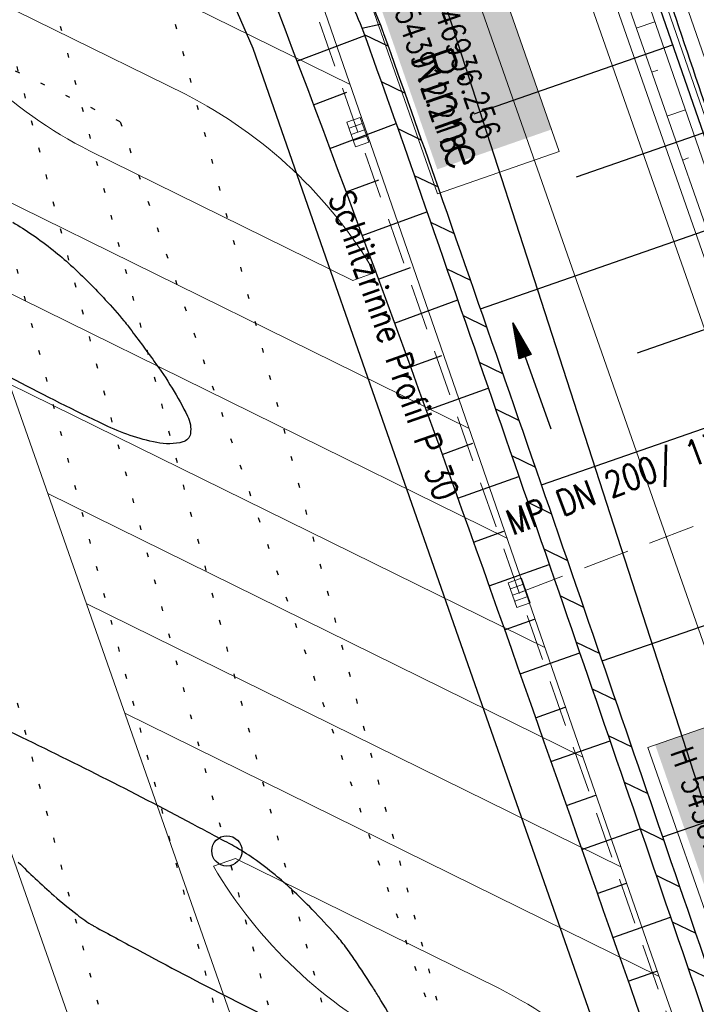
# Model space of a CAD drawing. Extents: x 446577 to 447216, y 443659 to 444842.
# Tile 88 of 177: x 446889 to 446918, y 443965 to 444007. Entities that reach past the tile are written whole.
import ezdxf

# ---------------------------------------------------------------- set-up
doc = ezdxf.new("R2010")
doc.units = 0
doc.header["$LTSCALE"] = 2
doc.header["$MEASUREMENT"] = 0
for name, pattern in [('AUSGEZOGEN', [0]), ('GESTRICH-X2', [1.5, 1, -0.5]), ('PUNKTX2_STR', [0.6, 0.1, -0.5])]:
    doc.linetypes.add(name, pattern=pattern)
doc.layers.get('0').update_dxf_attribs({"linetype": 'AUSGEZOGEN'})
for name, color, linetype in [('204-GRENZL-BAB', 7, 'AUSGEZOGEN'), ('Bahnachse', 7, 'CONTINUOUS'), ('Beschriftung', 7, 'CONTINUOUS'), ('BOESCHG', 250, 'AUSGEZOGEN'), ('FBRTOP', 250, 'AUSGEZOGEN'), ('Gleisachsen', 7, 'CONTINUOUS'), ('GLOBAL', 7, 'CONTINUOUS'), ('Hintergrund', 7, 'CONTINUOUS'), ('Hintergrundplan', 7, 'CONTINUOUS'), ('Ingenieurbauwerke', 15, 'CONTINUOUS'), ('KANAL', 7, 'GESTRICH-X2'), ('MULDE', 250, 'AUSGEZOGEN'), ('NUTZUNG', 8, 'PUNKTX2_STR'), ('PFEILTOP', 200, 'AUSGEZOGEN'), ('Rinne', 200, 'CONTINUOUS'), ('STRASSE', 250, 'AUSGEZOGEN')]:
    doc.layers.add(name, color=color, linetype=linetype)
doc.styles.add('6', font='txt_____.ttf', dxfattribs={"width": 0.8, "height": 1})
doc.styles.add('8', font='txt_____.ttf', dxfattribs={"width": 0.8, "height": 1})
doc.styles.add('ROMANS', font='romans.shx', dxfattribs={"width": 0.8})

# ---------------------------------------------------------------- blocks, each defined once
blk = doc.blocks.new('PFEIL2')
at = {"color": 0}
for p, q in [((0.88, 0.002), (-2.401, -0.012)), ((0.881, -0.271), (0.879, 0.276)), ((0.879, 0.276), (2.429, 0.009)), ((0.911, 0.27), (0.879, 0.265)), ((0.965, 0.261), (0.879, 0.246)), ((1.019, 0.252), (0.879, 0.228)), ((1.073, 0.242), (0.879, 0.209)), ((1.127, 0.233), (0.879, 0.191)), ((1.181, 0.224), (0.879, 0.172)), ((1.235, 0.214), (0.879, 0.154)), ((1.289, 0.205), (0.879, 0.135)), ((1.343, 0.196), (0.879, 0.117)), ((1.397, 0.187), (0.879, 0.098)), ((1.451, 0.177), (0.879, 0.08)), ((1.505, 0.168), (0.879, 0.061)), ((1.559, 0.159), (0.88, 0.043)), ((1.613, 0.149), (0.88, 0.024)), ((1.668, 0.14), (0.88, 0.006)), ((1.722, 0.131), (0.88, -0.013)), ((1.776, 0.121), (0.88, -0.031)), ((1.83, 0.112), (0.88, -0.05)), ((1.884, 0.103), (0.88, -0.068)), ((1.938, 0.094), (0.88, -0.087)), ((1.992, 0.084), (0.88, -0.105)), ((2.046, 0.075), (0.88, -0.124)), ((2.1, 0.066), (0.88, -0.142)), ((2.154, 0.056), (0.88, -0.161)), ((2.208, 0.047), (0.88, -0.179)), ((2.262, 0.038), (0.881, -0.198)), ((2.316, 0.029), (0.881, -0.216)), ((2.37, 0.019), (0.881, -0.235)), ((2.424, 0.01), (0.881, -0.253)), ((2.429, 0.009), (0.881, -0.271))]:
    blk.add_line(p, q, dxfattribs=at)
blk = doc.blocks.new('SK-rechteck Mitt')
at = {"color": 18, "lineweight": 9, "true_color": 0x000000}
for p, q in [((-0.375, 0.2), (-0.375, -0.2)), ((-0.375, 0.2), (0.375, 0.2)), ((-0.1875, 0.2), (-0.1875, -0.2)), ((0, 0.2), (0, -0.2)), ((0.1875, 0.2), (0.1875, -0.2)), ((0.375, 0.2), (0.375, -0.2)), ((-0.375, -0.2), (0.375, -0.2))]:
    blk.add_line(p, q, dxfattribs=at)

msp = doc.modelspace()

# ---------------------------------------------------------------- linework, layer by layer
at = {"layer": '204-GRENZL-BAB', "flags": 128}
msp.add_lwpolyline([(446898.001, 444035.236), (446928.09, 443942.184)], dxfattribs=at)
at = {"layer": 'Bahnachse', "color": 7, "linetype": 'PUNKTX2_STR'}
for p, q in [((446887.799, 444007.599), (446897.276, 443972.226)), ((446897.613, 443970.97), (446912.797, 443914.298))]:
    msp.add_line(p, q, dxfattribs=at)
at = {"layer": 'Bahnachse', "color": 7, "linetype": 'Continuous'}
msp.add_circle((446897.444, 443971.598), 0.65, dxfattribs=at)
at = {"layer": 'Beschriftung', "color": 18, "lineweight": 9, "true_color": 0x000000}
for points in [[(446908.485, 444010.909), (446911.722, 444001.641), (446906.498, 443999.816), (446903.261, 444009.084), (446908.485, 444010.909)], [(446920.756, 443977.858), (446923.993, 443968.59), (446918.769, 443966.765), (446915.532, 443976.033), (446920.756, 443977.858)]]:
    msp.add_lwpolyline(points, close=True, dxfattribs=at)
at = {"layer": 'BOESCHG'}
for p, q in [((446900.455, 444005.515), (446903.364, 444006.616)), ((446908.063, 444003.258), (446916.586, 444006.22)), ((446916.584, 444006.219), (446916.586, 444006.22)), ((446901.162, 444003.644), (446902.601, 444004.186)), ((446901.864, 444001.772), (446904.712, 444002.838)), ((446912.461, 444000.552), (446917.899, 444002.442)), ((446902.564, 443999.898), (446903.971, 444000.422)), ((446903.26, 443998.023), (446906.039, 443999.052)), ((446908.337, 443994.883), (446919.213, 443998.664)), ((446903.953, 443996.147), (446905.326, 443996.652)), ((446904.642, 443994.269), (446907.358, 443995.264)), ((446915.087, 443992.995), (446920.526, 443994.885)), ((446905.328, 443992.391), (446906.672, 443992.88)), ((446906.011, 443990.511), (446908.673, 443991.475)), ((446910.956, 443987.325), (446921.839, 443991.107)), ((446906.69, 443988.63), (446908.01, 443989.105)), ((446907.366, 443986.747), (446909.985, 443987.685)), ((446908.038, 443984.864), (446909.339, 443985.327)), ((446908.707, 443982.979), (446911.294, 443983.895)), ((446913.565, 443979.762), (446924.465, 443983.55)), ((446909.373, 443981.093), (446910.66, 443981.546)), ((446910.037, 443979.206), (446912.599, 443980.108)), ((446910.701, 443977.32), (446911.976, 443977.768)), ((446911.364, 443975.433), (446913.902, 443976.326)), ((446916.167, 443972.197), (446927.092, 443975.994)), ((446912.028, 443973.546), (446913.29, 443973.99)), ((446912.691, 443971.66), (446915.203, 443972.543)), ((446913.354, 443969.773), (446914.604, 443970.212)), ((446914.017, 443967.886), (446916.502, 443968.759)), ((446914.68, 443965.999), (446915.916, 443966.433))]:
    msp.add_line(p, q, dxfattribs=at)
msp.add_lwpolyline([(446899.124, 444059.425), (446912.069, 444019.214), (446968.069, 443858.09)], dxfattribs=at)
at = {"layer": 'BOESCHG', "flags": 128}
msp.add_lwpolyline([(446868.949, 444028.744, 0.020706), (446873.547, 444024.093, 0.057933), (446875.436, 444022.705, 0.001047), (446882.184, 444018.876, -0.000974), (446889.44, 444014.761, -0.000833), (446897.819, 444009.968, -0.010019), (446898.507, 444009.555, -0.162603), (446899.278, 444008.615, -0.006576), (446909.365, 443981.118, -0.000261), (446918.422, 443955.343, 0.000251), (446927.82, 443928.597, 0.001623), (446942.123, 443888.374, 0.027233), (446943.113, 443886.028, 0.085377), (446943.582, 443885.376, 0.020904), (446946.001, 443883.192, 0.039715), (446947.115, 443882.408, 0.035957), (446949.439, 443881.251)], format="xyb", dxfattribs=at)
at = {"layer": 'FBRTOP', "color": 0, "const_width": 0.5}
for points in [[(446900.98, 444066.64, 0.001569), (446904.679, 444054.626, 0.001572), (446908.562, 444042.288, 0.001661), (446912.313, 444030.636, 0.001473), (446916.976, 444016.455, 0.002148), (446920.244, 444006.753, 0.000639), (446924.384, 443994.686, 0.001194), (446926.622, 443988.238, 0.000004), (446928.252, 443983.582, 0.00003), (446928.459, 443982.988, 0.000003), (446932.589, 443971.189, -0.000018), (446936.719, 443959.39, -0.000007), (446940.848, 443947.592, 0.000013), (446944.977, 443935.794, 0.000013), (446949.106, 443923.995, -0.000019), (446953.236, 443912.197, -0.000006), (446957.365, 443900.399, 0.000004), (446961.494, 443888.601, 0.000002), (446973.881, 443853.206, 0.000002), (446986.269, 443817.81, 0.000004), (446998.657, 443782.416, -0.000006), (447011.045, 443747.021, -0.000001), (447016.033, 443732.768, 0.000003)], [(446931.413, 444062.95, 0.001572), (446935.242, 444050.785, 0.00166), (446938.941, 444039.294, 0.001474), (446943.541, 444025.305, 0.002147), (446946.768, 444015.725, 0.00064), (446950.859, 444003.802, 0.001194), (446953.074, 443997.422, 0.000004), (446954.683, 443992.821, 0.00003), (446954.889, 443992.234, 0.000003), (446959.018, 443980.437, -0.000018), (446963.147, 443968.64, -0.000007), (446967.276, 443956.841, 0.000013), (446971.405, 443945.042, 0.000013), (446975.535, 443933.245, -0.000019), (446979.664, 443921.447, -0.000006), (446983.793, 443909.648, 0.000004), (446987.922, 443897.849, 0.000002), (447000.31, 443862.454, 0.000002), (447012.697, 443827.06, 0.000004), (447025.085, 443791.665, -0.000006), (447037.473, 443756.271, 0), (447039.084, 443751.668, 0.000003)], [(446866.566, 444271.777, 0.002691), (446871.765, 444245.898, 0.003085), (446877.214, 444220.305, 0.003296), (446882.62, 444196.418, 0.003493), (446888.335, 444172.666, 0.003551), (446894.287, 444149.378, 0.002848), (446900.319, 444126.973, 0.002558), (446907.306, 444102.1, 0.002824), (446915.542, 444073.946, 0.003985), (446921.651, 444054.071, 0.002928), (446930.243, 444027.436, 0.003935), (446936.907, 444007.707, 0.000126), (446946.647, 443979.626, 0.000195), (446952.953, 443961.485, 0.000026), (446968.558, 443916.655, 0.000443), (446969.471, 443914.039, 0.00013), (446975.672, 443896.342, -0.000082), (446985.547, 443868.172, -0.00001), (446990.142, 443855.056, -0.000011), (446994.25, 443843.328, -0.000533)]]:
    msp.add_lwpolyline(points, format="xyb", dxfattribs=at)
at = {"layer": 'FBRTOP', "color": 0}
msp.add_lwpolyline([(446906.283, 444163.064, 0.003557), (446913.219, 444136.335, 0.004717), (446918.783, 444116.265, 0.000024), (446923.206, 444100.879, 0.003676), (446923.236, 444100.778, 0.000171), (446925.25, 444094.15, 0.000048), (446932.443, 444070.518, 0.000065), (446938.908, 444049.294, 0.003486), (446939.03, 444048.902, 0.003745), (446939.222, 444048.317, 0.000068), (446950.069, 444016.112, 0.000011), (446956.461, 443997.144, 0.001698), (446956.504, 443997.019, 0.000349), (446956.714, 443996.41, 0.000013), (446962.54, 443979.58, 0.000005), (446967.365, 443965.643, 0.00002), (446968.622, 443962.013, 0.001124), (446976.568, 443939.234, -0.000442), (446996.834, 443881.391), (447012.742, 443835.838, 0.000388), (447024.088, 443803.43, 0.00025), (447041.743, 443753.205)], format="xyb", dxfattribs=at)
at = {"layer": 'FBRTOP', "flags": 128}
msp.add_lwpolyline([(446875.713, 444144.706, 0.001523), (446879.949, 444128.656, 0.003013), (446882.164, 444120.56, 0.000031), (446888.73, 444097.125, 0.001239), (446888.894, 444096.546, 0.001309), (446893.444, 444080.771, 0.002539), (446895.852, 444072.658, 0.000684), (446897.901, 444065.915, 0.000889), (446899.491, 444060.739, 0.00048), (446902.026, 444052.568, 0.001031), (446903.218, 444048.767, 0.000697), (446904.702, 444044.09, 0.000452), (446907.006, 444036.889, 0.000479), (446909.309, 444029.735, 0.000743), (446910.806, 444025.125, 0.001103), (446912.28, 444020.642, 0.000672), (446914.724, 444013.295, 0.0007), (446914.781, 444013.124, 0.00001), (446918.671, 444001.593, 0.001929), (446920.043, 443997.576, 0.000979), (446922.792, 443989.681)], format="xyb", dxfattribs=at)
at = {"layer": 'FBRTOP'}
for points in [[(446904.732, 443964.071, 0.001848), (446903.967, 443965.332, 0.004923), (446903.673, 443965.801, 0.006092), (446902.967, 443966.876, 0.010688), (446902.544, 443967.475, 0.023273), (446902.11, 443968.009, 0.010921), (446901.11, 443969.08, 0.011576), (446900.222, 443969.949, 0.015379), (446899.519, 443970.567, 0.020209), (446898.595, 443971.269, 0.023317), (446897.745, 443971.805, 0.006461), (446897.652, 443971.856, 0.000363), (446895.976, 443972.749, 0.01026), (446888.139, 443976.713, 0.037309)], [(446888.484, 443971.121, 0.008398), (446889.211, 443970.414, 0.007845), (446890.013, 443969.682, 0.017463), (446891.008, 443968.863, 0.026869), (446891.699, 443968.39, 0.012419), (446891.767, 443968.351, 0.000475), (446893.577, 443967.372, 0.011161), (446901.688, 443963.226, 0.046253)]]:
    msp.add_lwpolyline(points, format="xyb", dxfattribs=at)
at = {"layer": 'Gleisachsen', "color": 7, "linetype": 'PUNKTX2_STR'}
for p, q in [((446889.972, 444008.181), (446912.759, 443923.134)), ((446885.625, 444007.016), (446906.679, 443928.439))]:
    msp.add_line(p, q, dxfattribs=at)
at = {"layer": 'Hintergrund', "color": 254, "lineweight": 18, "true_color": 0xcccccc}
for p, q in [((446856.253, 444082.482), (446908.17, 443934.405)), ((446857.874, 444058.011), (446903.151, 443928.776)), ((446879.595, 444015.907), (446902.742, 444004.511)), ((446915.025, 444006.929), (446915.828, 444007.21)), ((446915.687, 444005.041), (446915.952, 444005.134)), ((446916.348, 444003.154), (446917.139, 444003.431)), ((446884.79, 444001.089), (446907.847, 443989.737)), ((446917.009, 444001.266), (446917.271, 444001.358)), ((446886.443, 443996.374), (446909.472, 443985.036)), ((446888.096, 443991.659), (446911.101, 443980.333)), ((446889.749, 443986.944), (446912.735, 443975.627)), ((446891.402, 443982.229), (446914.37, 443970.921)), ((446893.055, 443977.514), (446916.01, 443966.212))]:
    msp.add_line(p, q, dxfattribs=at)
for points in [[(446864.333, 444132.943, -0.019083), (446866.005, 444128.696), (446943.334, 443907.985)], [(446864.333, 444132.943, 0.213062), (446867.953, 444129.652, -0.23303), (446871.74, 444125.937), (446944.483, 443918.313, -0.227664), (446943.909, 443913.149, 0.227694), (446943.334, 443907.985)], [(446867.274, 444132.084, -0.42086), (446867.043, 444132.744), (446867.497, 444132.903, -0.401798), (446874.705, 444129.638, -0.019269), (446874.853, 444129.223), (446878.192, 444118.472), (446879.715, 444113.714), (446881.286, 444108.974), (446882.904, 444104.248), (446920.596, 443995.602), (446933.706, 443957.811), (446935.345, 443953.087), (446936.988, 443948.366), (446938.635, 443943.645), (446940.284, 443938.926), (446941.937, 443934.207), (446943.594, 443929.489), (446948.161, 443916.488, -0.068029), (446949.285, 443910.995, -0.048999), (446949.156, 443906.949, 0.113451), (446950.075, 443897.933), (446950.34, 443897.216)], [(446949.684, 443896.973), (446949.415, 443897.698, -0.113568), (446948.462, 443907.04, 0.117419), (446947.5, 443916.256), (446942.934, 443929.257), (446941.277, 443933.975), (446939.623, 443938.694), (446937.974, 443943.414), (446936.327, 443948.135), (446934.684, 443952.857), (446933.045, 443957.581), (446919.935, 443995.372), (446882.242, 444104.02), (446880.623, 444108.75), (446879.05, 444113.497), (446877.525, 444118.261), (446874.185, 444129.016, 0.424353), (446867.763, 444132.254), (446867.274, 444132.084)], [(446948.662, 443896.628), (446948.151, 443898.102, -0.118953), (446947.279, 443907.925, 0.125853), (446946.474, 443917.168), (446872.171, 444129.243, 0.414457), (446868.341, 444131.082, -0.054822), (446867.986, 444131.017, -0.20187), (446866.774, 444131.428)], [(446883.403, 444009.335, 0.142623), (446891.542, 444001.666), (446902.852, 443996.098), (446903.801, 443996.434, 0.142623), (446895.665, 444004.094), (446884.347, 444009.666), (446883.402, 444009.335)], [(446896.864, 443970.942, 0.142623), (446905.003, 443963.273), (446916.313, 443957.705), (446917.262, 443958.041, 0.142623), (446909.125, 443965.701), (446897.808, 443971.273), (446896.863, 443970.942)]]:
    msp.add_lwpolyline(points, format="xyb", dxfattribs=at)
for points in [[(446869.36, 444128.976), (446872.216, 444127.602), (446945.933, 443917.2), (446944.246, 443913.768)], [(446888.025, 444095.449), (446889.62, 444090.71), (446891.213, 444085.971), (446892.805, 444081.23), (446894.394, 444076.489), (446895.929, 444071.729), (446897.463, 444066.968), (446898.997, 444062.207), (446900.52, 444057.443), (446902.018, 444052.67), (446903.303, 444047.822), (446904.979, 444043.111), (446906.56, 444038.367), (446908.19, 444033.641), (446909.782, 444028.9), (446911.553, 444024.223), (446911.881, 444023.201), (446921.362, 443995.872), (446934.472, 443958.081)], [(446893.595, 444030.383), (446900.222, 444011.805), (446910.293, 443982.659), (446915.585, 443967.423), (446921.785, 443949.777), (446923.284, 443945.443), (446927.739, 443932.771), (446934.523, 443913.33), (446934.954, 443912.099)]]:
    msp.add_lwpolyline(points, dxfattribs=at)
at = {"layer": 'Hintergrundplan', "color": 254, "lineweight": 18, "true_color": 0xcccccc}
for p, q in [((446856.253, 444082.482), (446908.17, 443934.405)), ((446857.874, 444058.011), (446903.151, 443928.776)), ((446879.595, 444015.907), (446902.742, 444004.511)), ((446915.025, 444006.929), (446915.828, 444007.21)), ((446915.687, 444005.041), (446915.952, 444005.134)), ((446916.348, 444003.154), (446917.139, 444003.431)), ((446884.79, 444001.089), (446907.847, 443989.737)), ((446917.009, 444001.266), (446917.271, 444001.358)), ((446886.443, 443996.374), (446909.472, 443985.036)), ((446888.096, 443991.659), (446911.101, 443980.333)), ((446889.749, 443986.944), (446912.735, 443975.627)), ((446891.402, 443982.229), (446914.37, 443970.921)), ((446893.055, 443977.514), (446916.01, 443966.212))]:
    msp.add_line(p, q, dxfattribs=at)
for points in [[(446864.333, 444132.943, -0.019083), (446866.005, 444128.696), (446943.334, 443907.985)], [(446864.333, 444132.943, 0.213062), (446867.953, 444129.652, -0.23303), (446871.74, 444125.937), (446944.483, 443918.313, -0.227664), (446943.909, 443913.149, 0.227694), (446943.334, 443907.985)], [(446867.274, 444132.084, -0.42086), (446867.043, 444132.744), (446867.497, 444132.903, -0.401798), (446874.705, 444129.638, -0.019269), (446874.853, 444129.223), (446878.192, 444118.472), (446879.715, 444113.714), (446881.286, 444108.974), (446882.904, 444104.248), (446920.596, 443995.602), (446933.706, 443957.811), (446935.345, 443953.087), (446936.988, 443948.366), (446938.635, 443943.645), (446940.284, 443938.926), (446941.937, 443934.207), (446943.594, 443929.489), (446948.161, 443916.488, -0.068029), (446949.285, 443910.995, -0.048999), (446949.156, 443906.949, 0.113451), (446950.075, 443897.933), (446950.34, 443897.216)], [(446949.684, 443896.973), (446949.415, 443897.698, -0.113568), (446948.462, 443907.04, 0.117419), (446947.5, 443916.256), (446942.934, 443929.257), (446941.277, 443933.975), (446939.623, 443938.694), (446937.974, 443943.414), (446936.327, 443948.135), (446934.684, 443952.857), (446933.045, 443957.581), (446919.935, 443995.372), (446882.242, 444104.02), (446880.623, 444108.75), (446879.05, 444113.497), (446877.525, 444118.261), (446874.185, 444129.016, 0.424353), (446867.763, 444132.254), (446867.274, 444132.084)], [(446948.662, 443896.628), (446948.151, 443898.102, -0.118953), (446947.279, 443907.925, 0.125853), (446946.474, 443917.168), (446872.171, 444129.243, 0.414457), (446868.341, 444131.082, -0.054822), (446867.986, 444131.017, -0.20187), (446866.774, 444131.428)], [(446883.403, 444009.335, 0.142623), (446891.542, 444001.666), (446902.852, 443996.098), (446903.801, 443996.434, 0.142623), (446895.665, 444004.094), (446884.347, 444009.666), (446883.402, 444009.335)], [(446896.864, 443970.942, 0.142623), (446905.003, 443963.273), (446916.313, 443957.705), (446917.262, 443958.041, 0.142623), (446909.125, 443965.701), (446897.808, 443971.273), (446896.863, 443970.942)]]:
    msp.add_lwpolyline(points, format="xyb", dxfattribs=at)
for points in [[(446869.36, 444128.976), (446872.216, 444127.602), (446945.933, 443917.2), (446944.246, 443913.768)], [(446888.025, 444095.449), (446889.62, 444090.71), (446891.213, 444085.971), (446892.805, 444081.23), (446894.394, 444076.489), (446895.929, 444071.729), (446897.463, 444066.968), (446898.997, 444062.207), (446900.52, 444057.443), (446902.018, 444052.67), (446903.303, 444047.822), (446904.979, 444043.111), (446906.56, 444038.367), (446908.19, 444033.641), (446909.782, 444028.9), (446911.553, 444024.223), (446911.881, 444023.201), (446921.362, 443995.872), (446934.472, 443958.081)], [(446893.595, 444030.383), (446900.222, 444011.805), (446910.293, 443982.659), (446915.585, 443967.423), (446921.785, 443949.777), (446923.284, 443945.443), (446927.739, 443932.771), (446934.523, 443913.33), (446934.954, 443912.099)]]:
    msp.add_lwpolyline(points, dxfattribs=at)
at = {"layer": 'Ingenieurbauwerke', "color": 7, "linetype": 'PUNKTX2_STR'}
for p, q in [((446894.608, 444009.423), (446919.607, 443916.123)), ((446880.989, 444005.774), (446905.987, 443912.474))]:
    msp.add_line(p, q, dxfattribs=at)
at = {"layer": 'KANAL', "color": 92, "lineweight": 9, "true_color": 0x00b400}
msp.add_line((446909.997, 443982.685, 451.877), (446922.653, 443987.51, 450.929), dxfattribs=at)
msp.add_polyline3d([(446931.655, 443920.881, 452.434), (446923.888, 443943.052, 452.202), (446916.959, 443962.837, 452.032), (446909.997, 443982.685, 451.877), (446903.071, 444002.468, 451.706), (446896.142, 444022.258, 451.543), (446891.832, 444034.547, 451.44)], dxfattribs=at)
at = {"layer": 'MULDE', "flags": 128}
msp.add_lwpolyline([(446913.277, 444150.067, -0.000058), (446918.396, 444131.65, -0.000088), (446921.77, 444119.496, -0.000008), (446925.573, 444105.786, 0.00004), (446926.333, 444103.047, 0.006875), (446932.589, 444081.65, 0.004654), (446942.564, 444050.245, 0.001114), (446943.371, 444047.802, 0.000055), (446959.881, 443998.217, 0.001612), (446963.368, 443987.859, 0.000673), (446971.838, 443963.076, 0.000673)], format="xyb", dxfattribs=at)
at = {"layer": 'NUTZUNG', "flags": 128}
msp.add_lwpolyline([(446892.865, 444002.908), (446885.466, 444006.499, -0.000086), (446885.463, 444006.5), (446870.031, 444013.995)], format="xyb", dxfattribs=at)
msp.add_lwpolyline([(446892.865, 444002.908), (446897.38, 443989.953), (446907.136, 443961.988), (446917.117, 443933.584)], dxfattribs=at)
at = {"layer": 'PFEILTOP'}
for p, q in [((446903.243, 444006.931), (446904.033, 444007.106)), ((446903.348, 444006.659), (446904.38, 444006.157)), ((446904.073, 444004.639), (446905.1, 444004.14)), ((446904.788, 444002.624), (446905.811, 444002.127)), ((446905.495, 444000.613), (446906.515, 444000.118)), ((446906.195, 443998.606), (446907.214, 443998.111)), ((446906.893, 443996.599), (446907.912, 443996.104)), ((446907.591, 443994.593), (446908.609, 443994.098)), ((446908.287, 443992.587), (446909.305, 443992.093)), ((446908.982, 443990.582), (446910, 443990.088)), ((446909.676, 443988.577), (446910.694, 443988.083)), ((446910.37, 443986.573), (446911.387, 443986.079)), ((446911.062, 443984.57), (446912.078, 443984.076)), ((446911.752, 443982.567), (446912.769, 443982.073)), ((446912.442, 443980.564), (446913.459, 443980.071)), ((446913.132, 443978.562), (446914.148, 443978.068)), ((446913.821, 443976.559), (446914.837, 443976.066)), ((446914.51, 443974.558), (446915.525, 443974.064)), ((446915.198, 443972.556), (446916.214, 443972.063)), ((446915.886, 443970.554), (446916.901, 443970.061)), ((446916.573, 443968.553), (446917.588, 443968.06)), ((446917.26, 443966.552), (446918.275, 443966.059))]:
    msp.add_line(p, q, dxfattribs=at)
at = {"layer": 'Rinne'}
for points in [[(446904.13, 444006.851, 0.017773), (446903.572, 444008.204, 0.030888), (446903.037, 444009.211, 0.061614), (446902.296, 444010.141, 0.04984), (446901.182, 444011.033, 0.001362), (446899.41, 444012.175, 0.000274), (446890.591, 444017.82, 0.000592), (446880.988, 444023.944, -0.001117), (446875.901, 444027.196, -0.026795), (446874.298, 444028.351, -0.032127), (446873.094, 444029.456, -0.052221)], [(446872.516, 444028.902, 0.032127), (446873.796, 444027.728, 0.026795), (446875.469, 444026.522, 0.001117), (446880.558, 444023.269, -0.000592), (446890.161, 444017.146, -0.000274), (446898.978, 444011.501, -0.001362), (446900.746, 444010.361, -0.04984), (446901.736, 444009.569, -0.061614), (446902.355, 444008.793, -0.030888), (446902.843, 444007.873, -0.020419), (446903.452, 444006.376, -0.002366), (446905.776, 443999.808, -0.000884), (446911.886, 443982.18, -0.00034), (446917.541, 443965.733, 0.000148), (446929.809, 443930.011, 0.002707)], [(446945.965, 443887.082, -0.034775), (446944.449, 443890.569, -0.002707), (446930.923, 443929.231, -0.000152), (446918.298, 443965.992, 0.00034), (446912.642, 443982.44, 0.000884), (446906.531, 444000.072, 0.002366), (446904.204, 444006.646, 0.002644), (446904.13, 444006.851, 0.030888)]]:
    msp.add_lwpolyline(points, format="xyb", dxfattribs=at)
at = {"layer": 'STRASSE'}
for points in [[(446974.769, 444017.152, 0), (446964.047, 444047.919, 0.004084), (446944.72, 444101.953, -0.039131)], [(447043.661, 443874.317, 0.00065), (447041.176, 443881.432, 0.001872), (447040.301, 443883.897, 0.056151), (447039.637, 443885.247, 0.027107), (447037.823, 443887.77, 0.023122), (447036.129, 443889.687, 0.039357), (447035, 443890.681, 0.016729), (447033.458, 443891.758, 0.021771), (447032.213, 443892.493, 0.00424), (447031.256, 443892.992, 0.001159), (447027.738, 443894.78, 0.012233), (447021.582, 443897.704, -0.012648), (447015.63, 443900.536, -0.04443), (447012.536, 443902.469, -0.040823), (447009.574, 443905.112, -0.048131), (447006.927, 443908.492, -0.056635), (447005.322, 443911.773, -0.000988), (447002.382, 443920.089, -0.000382), (446994.841, 443941.603, -0.000001), (446989.039, 443958.198, -0.000032)], [(447068.931, 443945.908, 0.000002), (447074.525, 443910.767, 0.000014)], [(447049.189, 444050.771, 0.000203), (447055.063, 444013.845, 0.000415), (447057.959, 443995.782, 0.000007), (447066.417, 443943.312, -0.000072), (447067.235, 443938.233, -0.000506), (447069.899, 443921.568, 0.000383), (447073.414, 443899.55, 0.002551), (447074.205, 443894.777, 0.000503), (447078.363, 443870.591, 0.006787)], [(446980.914, 443981.438, -0.00016), (446969.629, 444013.764, 0.000226), (446960.626, 444039.543, 0.000413), (446960.222, 444040.696, 0.000011), (446944.42, 444085.635, 0.000428), (446935.152, 444111.92, 0.001149), (446931.668, 444121.701, 0.026902), (446928.917, 444128.239, 0.023906), (446925.092, 444135.244, 0.002185), (446923.664, 444137.563, 0.002709), (446922.493, 444139.423, 0.006708), (446920.834, 444141.952, -0.00206), (446915.355, 444150.136, -0.01839), (446912.49, 444154.819, -0.010257), (446907.844, 444163.493)], [(446857.661, 444029.427, 0.000136), (446871.48, 443989.559, 0.000951)], [(446888.244, 443998.601, -0.018744), (446889.091, 443998.06, -0.016956), (446889.982, 443997.397, -0.01545), (446890.733, 443996.759, -0.013517), (446891.547, 443995.981, -0.010513), (446892.223, 443995.27, -0.008528), (446893.023, 443994.362, -0.015727), (446893.216, 443994.12, -0.002603), (446894.326, 443992.62, -0.042192), (446895.758, 443990.271, -0.155835), (446895.875, 443989.518, -0.296877), (446895.556, 443989.163, -0.117173), (446894.431, 443989.132, -0.060943), (446892.195, 443989.891, -0.016767), (446884.616, 443993.859, -0.00126)]]:
    msp.add_lwpolyline(points, format="xyb", dxfattribs=at)
for points in [[(446901.814, 443996.775), (446898.579, 444006.058), (446897.126, 444009.403)], [(446943.857, 443876.68), (446925.765, 443928.32), (446907.604, 443980.159), (446901.814, 443996.775)]]:
    msp.add_lwpolyline(points, dxfattribs=at)

# ---------------------------------------------------------------- block references
at = {"layer": 'KANAL', "xscale": 1.5, "yscale": 1.5, "rotation": 109.3053680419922}
for p in [(446903.071, 444002.468), (446909.997, 443982.685)]:
    msp.add_blockref('SK-rechteck Mitt', p, dxfattribs=at)
at = {"layer": 'PFEILTOP', "rotation": 109.49295352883}
msp.add_blockref('PFEIL2', (446910.548, 443991.991), dxfattribs=at)

# ---------------------------------------------------------------- texts
at = {"layer": 'Beschriftung', "color": 18, "true_color": 0x000000, "char_height": 1, "attachment_point": 1, "rotation": 289.2551, "line_spacing_factor": 0.959981, "style": '8', "bg_fill": 1, "box_fill_scale": 1.5, "bg_fill_color": 256, "bg_fill_true_color": 11599800, "bg_fill_transparency": 0}
for s, insert in [('SE11^JR 446936.256^JH 543912.218', (446908.178, 444010.272)), ('SE10^JR 446947.843^JH 543879.214', (446920.449, 443977.221))]:
    msp.add_mtext(s, dxfattribs=dict(at, insert=insert))
at = {"layer": 'Beschriftung', "color": 92, "true_color": 0x00b400, "insert": (446902.846, 444000.054), "char_height": 1.1, "attachment_point": 1, "rotation": 289.2951, "line_spacing_factor": 0.959981, "style": '6'}
msp.add_mtext('Schlitzrinne Profil P 30', dxfattribs=at)
at = {"layer": 'GLOBAL', "color": 92, "true_color": 0x00b400, "insert": (446909.325, 443986.162), "char_height": 1.1, "attachment_point": 1, "rotation": 20.8689, "line_spacing_factor": 0.959981, "style": '6'}
msp.add_mtext('MP DN 200/ 13.55m', dxfattribs=at)
at = {"layer": 'Rinne', "style": 'ROMANS', "width": 0.8}
msp.add_text('Rinne', height=1.8, rotation=289.2815, dxfattribs=at).set_placement((446905.329, 444005.675))

doc.saveas('drawing.dxf')
